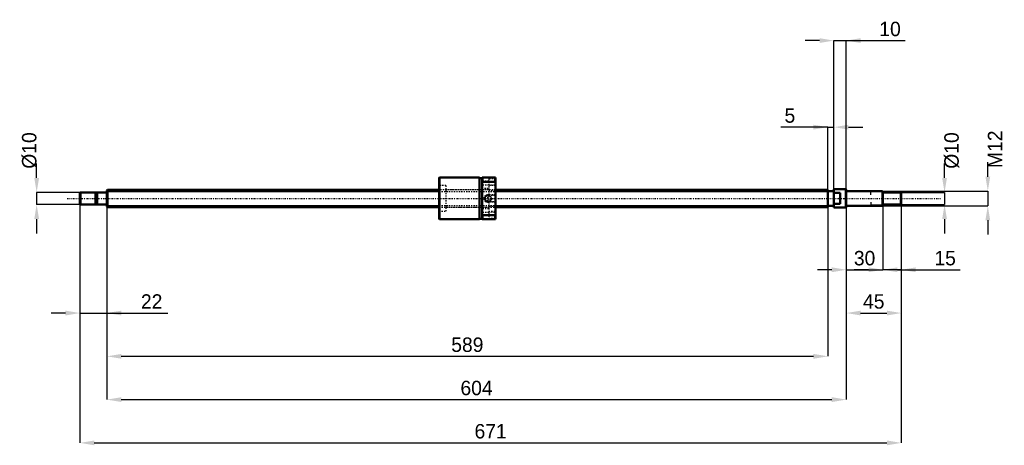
# Model space of a CAD drawing. Header units: millimetres. Extents: x -71 to 733, y -202 to 146.
import ezdxf

# ---------------------------------------------------------------- set-up
doc = ezdxf.new("R2010")
doc.units = ezdxf.units.MM
doc.linetypes.add('Center', pattern=[1.5, 0.45, -0.5, 0.05, -0.5])
doc.linetypes.add('Dashed', pattern=[2, 1, -1])
for name, color, linetype, lineweight in [('2d ConnectionPoints', 7, 'Continuous', 50), ('AM_0', 7, 'Continuous', 50), ('AM_4', 3, 'Continuous', 25), ('AM_5', 3, 'Continuous', 25), ('AM_7', 7, 'Center', 25), ('AM_9', 6, 'Dashed', 25)]:
    doc.layers.add(name, color=color, linetype=linetype, lineweight=lineweight)
doc.dimstyles.new('ISO-25', dxfattribs={"dimtxt": 2.5, "dimasz": 2.5, "dimexe": 1.25, "dimexo": 0.625, "dimtad": 1, "dimtxsty": 'Standard', "dimcen": 2.5, "dimadec": 0, "dimazin": 0, "dimtfac": 1, "dimtmove": 0, "dimatfit": 3, "dimfxl": 0, "dimarcsym": 0})

# ---------------------------------------------------------------- blocks, each defined once
blk = doc.blocks.new('1_BNK_1408_2_5RRG0_671LC5YRR0_Nut_0_in_BNK1408_2_5RRG0_671LC5Y_317_50__0')
at = {"layer": 'AM_0'}
for p, q in [((271.75, 17), (271.5, 16.75)), ((271.5, 16.75), (271.5, -16.75)), ((304.5, 17), (271.75, 17)), ((271.75, 17), (271.75, -17)), ((304.5, 17), (304.5, -17)), ((306.5, 16.7), (304.5, 16.7)), ((306.5, 17), (306.5, -17)), ((317.5, 17), (306.5, 17)), ((306.75, 17), (306.75, 13.68)), ((317.25, 17), (317.25, 13.68)), ((317.5, 17), (317.5, -17)), ((306.5, 13.16), (306.75, 13.68)), ((306.75, 13.68), (317.25, 13.68)), ((317.25, 13.68), (317.5, 13.16)), ((306.75, -13.68), (306.5, -13.16)), ((306.75, -13.68), (306.75, -17)), ((317.25, -13.68), (306.75, -13.68)), ((317.5, -13.16), (317.25, -13.68)), ((317.25, -13.68), (317.25, -17)), ((271.5, -16.75), (271.75, -17)), ((271.75, -17), (304.5, -17)), ((304.5, -16.7), (306.5, -16.7)), ((306.5, -17), (317.5, -17))]:
    blk.add_line(p, q, dxfattribs=at)
at = {"layer": 'AM_5', "linetype": 'Dashed'}
for p, q in [((310.06, 2.46), (311, 3)), ((317.5, 3), (311, 3)), ((311, 3), (311, -3)), ((310.06, -2.46), (311, -3)), ((317.5, -3), (311, -3))]:
    blk.add_line(p, q, dxfattribs=at)
blk.add_arc((311.5, 0), 3, 75, 15, dxfattribs=at)
at = {"layer": 'AM_7'}
for p, q in [((305.95, 11.25), (318.05, 11.25)), ((311.5, -3.15), (311.5, 3.15)), ((305.95, -11.25), (318.05, -11.25))]:
    blk.add_line(p, q, dxfattribs=at)
at = {"layer": 'AM_9'}
for p, q in [((277, 10.5), (271.5, 10.5)), ((277, 10.5), (277, -10.5)), ((312, 14), (306.5, 14)), ((306.5, 8.5), (312, 8.5)), ((317.5, 16), (312, 16)), ((312, 16), (312, -16)), ((317.5, 10.5), (312, 10.5)), ((312, 7), (277, 7)), ((309.17, 2.46), (307.75, 0)), ((307.75, 0), (309.17, -2.46)), ((316.96, 2.46), (309.17, 2.46)), ((309.17, 2.46), (309.17, -2.46)), ((312, 6.5), (317.5, 6.5)), ((317.5, 3), (316.96, 2.46)), ((316.96, 2.46), (316.96, -2.46)), ((277, -7), (312, -7)), ((309.17, -2.46), (316.96, -2.46)), ((317.5, -6.5), (312, -6.5)), ((316.96, -2.46), (317.5, -3)), ((271.5, -10.5), (277, -10.5)), ((312, -8.5), (306.5, -8.5)), ((306.5, -14), (312, -14)), ((312, -10.5), (317.5, -10.5)), ((312, -16), (317.5, -16))]:
    blk.add_line(p, q, dxfattribs=at)
for points in [[(309.17, -0.78), (309.09, -0.48), (309.05, -0.17), (309.05, 0.15), (309.09, 0.47), (309.17, 0.78)], [(309.17, 0.78), (309.25, 0.98), (309.34, 1.18), (309.45, 1.36), (309.58, 1.53), (309.72, 1.69), (309.87, 1.84), (310.04, 1.98), (310.22, 2.1), (310.41, 2.2), (310.6, 2.29), (310.8, 2.36), (311.01, 2.41), (311.22, 2.44), (311.44, 2.46), (311.5, 2.46)], [(311.5, 2.46), (311.71, 2.45), (311.93, 2.42), (312.14, 2.37), (312.34, 2.31), (312.54, 2.23), (312.73, 2.13), (312.91, 2.01), (313.08, 1.88), (313.24, 1.74), (313.38, 1.58), (313.51, 1.41), (313.63, 1.23), (313.73, 1.04), (313.81, 0.84), (313.87, 0.64), (313.92, 0.43), (313.95, 0.21), (313.96, 0), (313.95, -0.21), (313.92, -0.43), (313.87, -0.64), (313.81, -0.84), (313.73, -1.04), (313.63, -1.23), (313.51, -1.41), (313.38, -1.58), (313.24, -1.74), (313.08, -1.88), (312.91, -2.01), (312.73, -2.13), (312.54, -2.23), (312.34, -2.31), (312.14, -2.37), (311.93, -2.42), (311.71, -2.45), (311.5, -2.46)], [(311.5, -2.46), (311.29, -2.45), (311.07, -2.42), (310.86, -2.37), (310.66, -2.31), (310.46, -2.23), (310.27, -2.13), (310.09, -2.01), (309.92, -1.88), (309.76, -1.74), (309.62, -1.58), (309.49, -1.41), (309.37, -1.23), (309.27, -1.04), (309.19, -0.84), (309.17, -0.78)]]:
    blk.add_lwpolyline(points, dxfattribs=at)
blk = doc.blocks.new('2_BNK_1408_2_5RRG0_671LC5Y_Shaft_0_in_BNK1408_2_5RRG0_671LC5Y_317_50__0')
at = {"layer": 'AM_0'}
for p, q in [((-21.5, 5), (-22, 4.5)), ((-22, 4.5), (-22, -4.5)), ((-9.15, 5), (-21.5, 5)), ((-21.5, 5), (-21.5, -5)), ((-9.15, 5), (-9.15, -5)), ((-8, 4.8), (-9.15, 4.8)), ((-0.2, 5), (-8, 5)), ((-8, 5), (-8, -5)), ((0.5, 7), (0, 6.5)), ((0, 6.5), (0, -6.5)), ((271.5, 7), (0.5, 7)), ((0.5, 7), (0.5, -7)), ((589, 7), (317.5, 7)), ((589, 7), (589, -7)), ((594, 6), (589, 6)), ((594, 7.5), (594, -7.5)), ((603.8, 7.5), (594, 7.5)), ((599, 4.5), (594, 4.5)), ((599, 4.5), (599, -4.5)), ((604, 7.3), (603.8, 7.5)), ((603.8, 7.5), (603.8, -7.5)), ((604, 7.3), (604, -7.3)), ((633.5, 6), (604.2, 6)), ((634, 5.5), (633.5, 6)), ((633.5, 6), (633.5, -6)), ((634, 5.5), (634, -5.5)), ((648.5, 5), (634, 5)), ((649, 4.5), (648.5, 5)), ((648.5, 5), (648.5, -5)), ((649, 4.5), (649, -4.5)), ((-22, -4.5), (-21.5, -5)), ((-21.5, -5), (-9.15, -5)), ((-9.15, -4.8), (-8, -4.8)), ((-8, -5), (-0.2, -5)), ((0, -6.5), (0.5, -7)), ((0.5, -7), (271.5, -7)), ((317.5, -7), (589, -7)), ((589, -6), (594, -6)), ((594, -4.5), (599, -4.5)), ((594, -7.5), (603.8, -7.5)), ((603.8, -7.5), (604, -7.3)), ((604.2, -6), (633.5, -6)), ((633.5, -6), (634, -5.5)), ((634, -5), (648.5, -5)), ((648.5, -5), (649, -4.5))]:
    blk.add_line(p, q, dxfattribs=at)
for centre, start, end in [((-0.2, 5.2), 270, 0), ((604.2, 6.2), 180, 270), ((-0.2, -5.2), 360, 90), ((604.2, -6.2), 90, 180)]:
    blk.add_arc(centre, 0.2, start, end, dxfattribs=at)
at = {"layer": 'AM_4'}
for p, q in [((-0.2, 5), (-0.2, -5)), ((604.2, 6), (604.2, -6))]:
    blk.add_line(p, q, dxfattribs=at)
at = {"layer": 'AM_5'}
for p, q in [((0, 5.773), (271.5, 5.773)), ((317.5, 5.773), (589, 5.773)), ((589, 3.5), (589, 5.773)), ((634, 5.3865), (624, 5.3865)), ((624, 3), (624, 5.3865)), ((0, -5.773), (271.5, -5.773)), ((317.5, -5.773), (589, -5.773)), ((589, -3.5), (589, -5.773)), ((624, -3), (624, -5.3865)), ((634, -5.3865), (624, -5.3865))]:
    blk.add_line(p, q, dxfattribs=at)
at = {"layer": 'AM_5', "linetype": 'Dashed'}
for p, q in [((271.5, 5.773), (317.5, 5.773)), ((271.5, -5.773), (317.5, -5.773))]:
    blk.add_line(p, q, dxfattribs=at)
at = {"layer": 'AM_7'}
blk.add_line((-32.45, 0), (681.45, 0), dxfattribs=at)
at = {"layer": 'AM_9'}
for p, q in [((317.5, 7), (271.5, 7)), ((271.5, -7), (317.5, -7))]:
    blk.add_line(p, q, dxfattribs=at)
blk = doc.blocks.new('*D3')
at = {"layer": 'AM_5', "color": 0, "lineweight": -2}
for p, q in [((-22, -4.5), (-22, -93.57)), ((0, -6.5), (0, -93.57)), ((-33.78, -93.57), (-45.56, -93.57)), ((-22, -93.57), (0, -93.57)), ((0, -93.57), (49.7, -93.57)), ((11.78, -93.57), (23.56, -93.57))]:
    blk.add_line(p, q, dxfattribs=at)
at = {"layer": 'AM_5', "color": 0}
for points in [[(-33.78, -95.53), (-33.78, -91.61), (-22, -93.57)], [(11.78, -91.61), (11.78, -95.53), (0, -93.57)]]:
    blk.add_solid(points, dxfattribs=at)
at = {"layer": 'Defpoints', "color": 0}
for p in [(-22, -4.5), (0, -6.5), (0, -93.57)]:
    blk.add_point(p, dxfattribs=at)
at = {"layer": 'AM_5', "color": 0, "insert": (36.63, -84.15), "char_height": 11.78, "attachment_point": 5}
blk.add_mtext('22', dxfattribs=at)
blk = doc.blocks.new('*D4')
at = {"layer": 'AM_5', "color": 0, "lineweight": -2}
for p, q in [((634, -5.5), (634, -58.23)), ((649, -4.5), (649, -58.23)), ((622.22, -58.23), (610.44, -58.23)), ((649, -58.23), (634, -58.23)), ((649, -58.23), (697.02, -58.23)), ((660.78, -58.23), (672.56, -58.23))]:
    blk.add_line(p, q, dxfattribs=at)
at = {"layer": 'AM_5', "color": 0}
for points in [[(622.22, -60.19), (622.22, -56.27), (634, -58.23)], [(660.78, -56.27), (660.78, -60.19), (649, -58.23)]]:
    blk.add_solid(points, dxfattribs=at)
at = {"layer": 'Defpoints', "color": 0}
for p in [(634, -5.5), (649, -4.5), (634, -58.23)]:
    blk.add_point(p, dxfattribs=at)
at = {"layer": 'AM_5', "color": 0, "insert": (684.79, -48.81), "char_height": 11.78, "attachment_point": 5}
blk.add_mtext('15', dxfattribs=at)
blk = doc.blocks.new('*D5')
at = {"layer": 'AM_5', "color": 0, "lineweight": -2}
for p, q in [((604, -7.3), (604, -58.23)), ((634, -5.5), (634, -58.23)), ((592.22, -58.23), (580.44, -58.23)), ((604, -58.23), (634, -58.23)), ((645.78, -58.23), (657.56, -58.23))]:
    blk.add_line(p, q, dxfattribs=at)
at = {"layer": 'AM_5', "color": 0}
for points in [[(592.22, -60.19), (592.22, -56.27), (604, -58.23)], [(645.78, -56.27), (645.78, -60.19), (634, -58.23)]]:
    blk.add_solid(points, dxfattribs=at)
at = {"layer": 'Defpoints', "color": 0}
for p in [(604, -7.3), (634, -5.5), (634, -58.23)]:
    blk.add_point(p, dxfattribs=at)
at = {"layer": 'AM_5', "color": 0, "insert": (619, -48.81), "char_height": 11.78, "attachment_point": 5}
blk.add_mtext('30', dxfattribs=at)
blk = doc.blocks.new('*D6')
at = {"layer": 'AM_5', "color": 0, "lineweight": -2}
for p, q in [((604, -7.3), (604, -93.57)), ((649, -4.5), (649, -93.57)), ((615.78, -93.57), (637.22, -93.57))]:
    blk.add_line(p, q, dxfattribs=at)
at = {"layer": 'AM_5', "color": 0}
for points in [[(615.78, -91.61), (615.78, -95.53), (604, -93.57)], [(637.22, -95.53), (637.22, -91.61), (649, -93.57)]]:
    blk.add_solid(points, dxfattribs=at)
at = {"layer": 'Defpoints', "color": 0}
for p in [(604, -7.3), (649, -4.5), (649, -93.57)]:
    blk.add_point(p, dxfattribs=at)
at = {"layer": 'AM_5', "color": 0, "insert": (626.5, -84.15), "char_height": 11.78, "attachment_point": 5}
blk.add_mtext('45', dxfattribs=at)
blk = doc.blocks.new('*D7')
at = {"layer": 'AM_5', "color": 0, "lineweight": -2}
for p, q in [((582.22, 128.91), (570.44, 128.91)), ((594, -7.5), (594, 128.91)), ((594, 128.91), (604, 128.91)), ((604, -7.3), (604, 128.91)), ((604, 128.91), (652.02, 128.91)), ((615.78, 128.91), (627.56, 128.91))]:
    blk.add_line(p, q, dxfattribs=at)
at = {"layer": 'AM_5', "color": 0}
for points in [[(582.22, 126.95), (582.22, 130.87), (594, 128.91)], [(615.78, 130.87), (615.78, 126.95), (604, 128.91)]]:
    blk.add_solid(points, dxfattribs=at)
at = {"layer": 'Defpoints', "color": 0}
for p in [(604, 128.91), (594, -7.5), (604, -7.3)]:
    blk.add_point(p, dxfattribs=at)
at = {"layer": 'AM_5', "color": 0, "insert": (639.79, 138.33), "char_height": 11.78, "attachment_point": 5}
blk.add_mtext('10', dxfattribs=at)
blk = doc.blocks.new('*D8')
at = {"layer": 'AM_5', "color": 0, "lineweight": -2}
for p, q in [((589, 58.23), (550.52, 58.23)), ((577.22, 58.23), (565.44, 58.23)), ((589, -5.77), (589, 58.23)), ((589, 58.23), (594, 58.23)), ((594, -7.5), (594, 58.23)), ((605.78, 58.23), (617.56, 58.23))]:
    blk.add_line(p, q, dxfattribs=at)
at = {"layer": 'AM_5', "color": 0}
for points in [[(577.22, 56.27), (577.22, 60.19), (589, 58.23)], [(605.78, 60.19), (605.78, 56.27), (594, 58.23)]]:
    blk.add_solid(points, dxfattribs=at)
at = {"layer": 'Defpoints', "color": 0}
for p in [(594, 58.23), (589, -5.77), (594, -7.5)]:
    blk.add_point(p, dxfattribs=at)
at = {"layer": 'AM_5', "color": 0, "insert": (557.98, 67.65), "char_height": 11.78, "attachment_point": 5}
blk.add_mtext('5', dxfattribs=at)
blk = doc.blocks.new('*D9')
at = {"layer": 'AM_5', "color": 0, "lineweight": -2}
for p, q in [((0, -6.5), (0, -128.91)), ((589, -5.77), (589, -128.91)), ((11.78, -128.91), (577.22, -128.91))]:
    blk.add_line(p, q, dxfattribs=at)
at = {"layer": 'AM_5', "color": 0}
for points in [[(11.78, -126.95), (11.78, -130.87), (0, -128.91)], [(577.22, -130.87), (577.22, -126.95), (589, -128.91)]]:
    blk.add_solid(points, dxfattribs=at)
at = {"layer": 'Defpoints', "color": 0}
for p in [(0, -6.5), (589, -5.77), (589, -128.91)]:
    blk.add_point(p, dxfattribs=at)
at = {"layer": 'AM_5', "color": 0, "insert": (294.5, -119.49), "char_height": 11.78, "attachment_point": 5}
blk.add_mtext('589', dxfattribs=at)
blk = doc.blocks.new('*D10')
at = {"layer": 'AM_5', "color": 0, "lineweight": -2}
for p, q in [((0, -6.5), (0, -164.25)), ((604, -7.3), (604, -164.25)), ((11.78, -164.25), (592.22, -164.25))]:
    blk.add_line(p, q, dxfattribs=at)
at = {"layer": 'AM_5', "color": 0}
for points in [[(11.78, -162.29), (11.78, -166.21), (0, -164.25)], [(592.22, -166.21), (592.22, -162.29), (604, -164.25)]]:
    blk.add_solid(points, dxfattribs=at)
at = {"layer": 'Defpoints', "color": 0}
for p in [(0, -6.5), (604, -7.3), (604, -164.25)]:
    blk.add_point(p, dxfattribs=at)
at = {"layer": 'AM_5', "color": 0, "insert": (302, -154.83), "char_height": 11.78, "attachment_point": 5}
blk.add_mtext('604', dxfattribs=at)
blk = doc.blocks.new('*D11')
at = {"layer": 'AM_5', "color": 0, "lineweight": -2}
for p, q in [((-22, -4.5), (-22, -199.59)), ((649, -4.5), (649, -199.59)), ((-10.22, -199.59), (637.22, -199.59))]:
    blk.add_line(p, q, dxfattribs=at)
at = {"layer": 'AM_5', "color": 0}
for points in [[(-10.22, -197.63), (-10.22, -201.55), (-22, -199.59)], [(637.22, -201.55), (637.22, -197.63), (649, -199.59)]]:
    blk.add_solid(points, dxfattribs=at)
at = {"layer": 'Defpoints', "color": 0}
for p in [(-22, -4.5), (649, -4.5), (649, -199.59)]:
    blk.add_point(p, dxfattribs=at)
at = {"layer": 'AM_5', "color": 0, "insert": (313.5, -190.17), "char_height": 11.78, "attachment_point": 5}
blk.add_mtext('671', dxfattribs=at)
blk = doc.blocks.new('*D12')
at = {"layer": 'AM_5', "color": 0, "lineweight": -2}
for p, q in [((-57.34, 16.78), (-57.34, 28.56)), ((-21.5, 5), (-57.34, 5)), ((-57.34, 5), (-57.34, -5)), ((-21.5, -5), (-57.34, -5)), ((-57.34, -16.78), (-57.34, -28.56))]:
    blk.add_line(p, q, dxfattribs=at)
at = {"layer": 'AM_5', "color": 0}
for points in [[(-59.3, 16.78), (-55.38, 16.78), (-57.34, 5)], [(-55.38, -16.78), (-59.3, -16.78), (-57.34, -5)]]:
    blk.add_solid(points, dxfattribs=at)
at = {"layer": 'Defpoints', "color": 0}
for p in [(-21.5, 5), (-57.34, -5), (-21.5, -5)]:
    blk.add_point(p, dxfattribs=at)
at = {"layer": 'AM_5', "color": 0, "insert": (-63.23, 39.16), "char_height": 11.78, "attachment_point": 5, "rotation": 90}
blk.add_mtext('Ø10', dxfattribs=at)
blk = doc.blocks.new('*D13')
at = {"layer": 'AM_5', "color": 0, "lineweight": -2}
for p, q in [((684.34, 16.78), (684.34, 28.56)), ((648.5, 5), (684.34, 5)), ((684.34, 5), (684.34, -5)), ((648.5, -5), (684.34, -5)), ((684.34, -16.78), (684.34, -28.56))]:
    blk.add_line(p, q, dxfattribs=at)
at = {"layer": 'AM_5', "color": 0}
for points in [[(682.38, 16.78), (686.3, 16.78), (684.34, 5)], [(686.3, -16.78), (682.38, -16.78), (684.34, -5)]]:
    blk.add_solid(points, dxfattribs=at)
at = {"layer": 'Defpoints', "color": 0}
for p in [(648.5, 5), (648.5, -5), (684.34, -5)]:
    blk.add_point(p, dxfattribs=at)
at = {"layer": 'AM_5', "color": 0, "insert": (690.23, 39.16), "char_height": 11.78, "attachment_point": 5, "rotation": 90}
blk.add_mtext('Ø10', dxfattribs=at)
blk = doc.blocks.new('*D14')
at = {"layer": 'AM_5', "color": 0, "lineweight": -2}
for p, q in [((719.68, 17.78), (719.68, 29.56)), ((633.5, 6), (719.68, 6)), ((719.68, 6), (719.68, -6)), ((633.5, -6), (719.68, -6)), ((719.68, -17.78), (719.68, -29.56))]:
    blk.add_line(p, q, dxfattribs=at)
at = {"layer": 'AM_5', "color": 0}
for points in [[(717.72, 17.78), (721.64, 17.78), (719.68, 6)], [(721.64, -17.78), (717.72, -17.78), (719.68, -6)]]:
    blk.add_solid(points, dxfattribs=at)
at = {"layer": 'Defpoints', "color": 0}
for p in [(633.5, 6), (633.5, -6), (719.68, -6)]:
    blk.add_point(p, dxfattribs=at)
at = {"layer": 'AM_5', "color": 0, "insert": (725.57, 40.16), "char_height": 11.78, "attachment_point": 5, "rotation": 90}
blk.add_mtext('M12', dxfattribs=at)

msp = doc.modelspace()

# ---------------------------------------------------------------- linework, layer by layer
at = {"layer": '2d ConnectionPoints'}
for p in [(0, 0), (599, 0)]:
    msp.add_point(p, dxfattribs=at)

# ---------------------------------------------------------------- block references
for name in ['1_BNK_1408_2_5RRG0_671LC5YRR0_Nut_0_in_BNK1408_2_5RRG0_671LC5Y_317_50__0', '2_BNK_1408_2_5RRG0_671LC5Y_Shaft_0_in_BNK1408_2_5RRG0_671LC5Y_317_50__0']:
    msp.add_blockref(name, (0, 0))

# ---------------------------------------------------------------- dimensions: what is measured, and where the dimension line sits
at = {"layer": 'AM_5'}
for base, p1, p2, text, picture, middle in [((604, 128.91), (594, -7.5), (604, -7.3), '10', '*D7', (639.789, 128.91)), ((594, 58.23), (589, -5.773), (594, -7.5), '5', '*D8', (557.979, 58.23)), ((0, -93.57), (-22, -4.5), (0, -6.5), '22', '*D3', (36.63, -93.57)), ((649, -199.59), (-22, -4.5), (649, -4.5), '671', '*D11', (313.5, -199.59)), ((589, -128.91), (0, -6.5), (589, -5.773), '589', '*D9', (294.5, -128.91)), ((604, -164.25), (0, -6.5), (604, -7.3), '604', '*D10', (302, -164.25)), ((634, -58.23), (604, -7.3), (634, -5.5), '30', '*D5', (619, -58.23)), ((649, -93.57), (604, -7.3), (649, -4.5), '45', '*D6', (626.5, -93.57)), ((634, -58.23), (649, -4.5), (634, -5.5), '15', '*D4', (684.789, -58.23))]:
    dim = msp.add_linear_dim(base=base, p1=p1, p2=p2, text=text, dimstyle='ISO-25', override={"dimtxt": 11.78, "dimasz": 11.78, "dimexe": 0, "dimexo": 0, "dimgap": 3.534}, dxfattribs=at)
    dim.commit()
    dim.dimension.update_dxf_attribs({"geometry": picture, "text_midpoint": middle, "dimtype": 160})
for base, p1, p2, text, picture, middle in [((719.68, -6), (633.5, 6), (633.5, -6), 'M12', '*D14', (725.57, 40.162)), ((-57.34, -5), (-21.5, 5), (-21.5, -5), 'Ø10', '*D12', (-63.23, 39.162)), ((684.34, -5), (648.5, 5), (648.5, -5), 'Ø10', '*D13', (690.23, 39.162))]:
    dim = msp.add_linear_dim(base=base, p1=p1, p2=p2, angle=90, text=text, dimstyle='ISO-25', override={"dimtxt": 11.78, "dimasz": 11.78, "dimexe": 0, "dimexo": 0, "dimgap": 3.534}, dxfattribs=at)
    dim.commit()
    dim.dimension.update_dxf_attribs({"geometry": picture, "text_midpoint": middle, "dimtype": 160, "text_rotation": 90})

doc.saveas('drawing.dxf')
